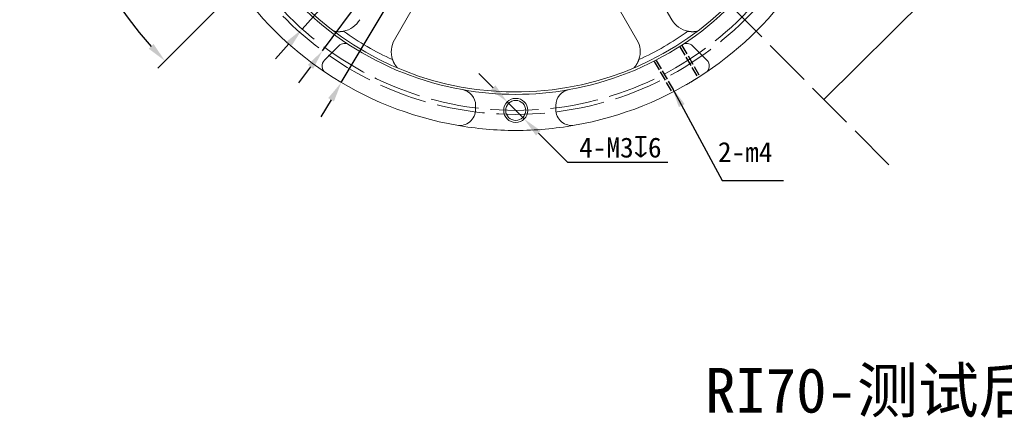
# Model space of a CAD drawing. Header units: millimetres. Extents: x -13715 to -13485, y -1131 to -986.
# Tile 1 of 5: x -13714 to -13591, y -1131 to -1081. Entities that reach past the tile are written whole.
import ezdxf

# ---------------------------------------------------------------- set-up
doc = ezdxf.new("R2010")
doc.units = ezdxf.units.MM
doc.linetypes.add('ACAD_ISO02W100', pattern=[15, 12, -3])
doc.layers.add('标注', color=4, linetype='Continuous', lineweight=13)
doc.styles.get("Standard").update_dxf_attribs({"font": 'SimSun.ttf'})
doc.styles.add('宋体', font='SimSun.ttf')
doc.dimstyles.new('ISO-25', dxfattribs={"dimtxt": 2.5, "dimasz": 2.5, "dimexe": 1.25, "dimexo": 0.625, "dimtad": 1, "dimtoh": 1, "dimzin": 12, "dimtxsty": 'Standard', "dimcen": 2.5, "dimadec": 0, "dimazin": 3, "dimtfac": 1, "dimtmove": 0, "dimatfit": 3, "dimfxl": 1, "dimarcsym": 0})

# ---------------------------------------------------------------- blocks, each defined once
blk = doc.blocks.new('ASSORTED_DRAFT1')
at = {"color": 18, "lineweight": 18}
blk.add_solid([(100.14, 93.4), (103.26, 98.77), (105.53, 96.49), (100.14, 93.4)], dxfattribs=at)
blk = doc.blocks.new('*D18')
at = {"color": 0, "lineweight": -2, "transparency": 16777216}
for p, q in [((-13623.27, -1003.3), (-13629.26, -1013.37)), ((-13616.97, -1003.3), (-13623.27, -1003.3)), ((-13674.02, -1088.56), (-13630.54, -1015.52)), ((-13675.29, -1090.71), (-13676.57, -1092.86))]:
    blk.add_line(p, q, dxfattribs=at)
blk.add_arc((-13652.28, -1052.04), 42.5, 56.9571, 60.925, dxfattribs=at)
at = {"color": 0, "lineweight": 18, "transparency": 16777216}
for points in [[(-13629.62, -1013.16), (-13628.91, -1013.59), (-13630.54, -1015.52)], [(-13675.65, -1090.5), (-13674.94, -1090.93), (-13674.02, -1088.56)]]:
    blk.add_solid(points, dxfattribs=at)
at = {"layer": 'Defpoints', "color": 0, "lineweight": 18, "transparency": 16777216}
for p in [(-13630.54, -1015.52), (-13674.02, -1088.56)]:
    blk.add_point(p, dxfattribs=at)
at = {"color": 0, "transparency": 16777216, "insert": (-13619.48, -1001.42), "char_height": 2.5, "attachment_point": 5}
blk.add_mtext('∅85', dxfattribs=at)
blk = doc.blocks.new('*D29')
at = {"color": 0, "lineweight": -2, "transparency": 16777216}
for p, q in [((-13655.1, -1089.21), (-13656.87, -1087.44)), ((-13653.34, -1090.98), (-13651.22, -1093.11)), ((-13645.78, -1098.56), (-13649.45, -1094.88)), ((-13633.3, -1098.56), (-13645.78, -1098.56))]:
    blk.add_line(p, q, dxfattribs=at)
at = {"color": 0, "lineweight": 18, "transparency": 16777216}
for points in [[(-13654.81, -1088.92), (-13655.4, -1089.5), (-13653.34, -1090.98)], [(-13649.16, -1094.58), (-13649.75, -1095.17), (-13651.22, -1093.11)]]:
    blk.add_solid(points, dxfattribs=at)
at = {"layer": 'Defpoints', "color": 0, "lineweight": 18, "transparency": 16777216}
for p in [(-13653.34, -1090.98), (-13651.22, -1093.11)]:
    blk.add_point(p, dxfattribs=at)
at = {"color": 0, "transparency": 16777216, "insert": (-13639.23, -1096.59), "char_height": 2.5, "width": 31.3118, "attachment_point": 5}
blk.add_mtext('4-M3{\\Fgdt|c0;\\H1.08333x;x}6', dxfattribs=at)
blk = doc.blocks.new('*D32')
at = {"color": 0, "lineweight": -2, "transparency": 16777216}
for p, q in [((-13612.83, -1007.8), (-13623.99, -1020.32)), ((-13606.52, -1007.8), (-13612.83, -1007.8)), ((-13678.9, -1081.9), (-13625.66, -1022.19)), ((-13680.56, -1083.76), (-13682.23, -1085.63))]:
    blk.add_line(p, q, dxfattribs=at)
at = {"color": 0, "lineweight": 18, "transparency": 16777216}
for points in [[(-13624.3, -1020.05), (-13623.68, -1020.6), (-13625.66, -1022.19)], [(-13680.88, -1083.49), (-13680.25, -1084.04), (-13678.9, -1081.9)]]:
    blk.add_solid(points, dxfattribs=at)
at = {"layer": 'Defpoints', "color": 0, "lineweight": 18, "transparency": 16777216}
for p in [(-13625.66, -1022.19), (-13678.9, -1081.9)]:
    blk.add_point(p, dxfattribs=at)
at = {"color": 0, "transparency": 16777216, "insert": (-13609.06, -1005.93), "char_height": 2.5, "attachment_point": 5}
blk.add_mtext('∅80', dxfattribs=at)
blk = doc.blocks.new('*D33')
at = {"color": 0, "lineweight": -2, "transparency": 16777216}
for p, q in [((-13618.21, -1005.99), (-13626.71, -1017.47)), ((-13612.23, -1005.99), (-13618.21, -1005.99)), ((-13676.37, -1084.6), (-13628.19, -1019.48)), ((-13677.85, -1086.61), (-13679.34, -1088.62))]:
    blk.add_line(p, q, dxfattribs=at)
at = {"color": 0, "lineweight": 18, "transparency": 16777216}
for points in [[(-13627.04, -1017.23), (-13626.37, -1017.72), (-13628.19, -1019.48)], [(-13678.19, -1086.36), (-13677.52, -1086.86), (-13676.37, -1084.6)]]:
    blk.add_solid(points, dxfattribs=at)
at = {"layer": 'Defpoints', "color": 0, "lineweight": 18, "transparency": 16777216}
for p in [(-13628.19, -1019.48), (-13676.37, -1084.6)]:
    blk.add_point(p, dxfattribs=at)
at = {"color": 0, "transparency": 16777216, "insert": (-13614.68, -1004.12), "char_height": 2.5, "attachment_point": 5}
blk.add_mtext('∅81', dxfattribs=at)
blk = doc.blocks.new('*D36')
at = {"color": 0, "lineweight": -2, "transparency": 16777216}
for p, q in [((-13686.46, -1027.76), (-13696.89, -1017.33)), ((-13686.46, -1076.33), (-13696.89, -1086.76))]:
    blk.add_line(p, q, dxfattribs=at)
blk.add_arc((-13662.18, -1052.04), 47.84, 137.9942, 222.0058, dxfattribs=at)
at = {"color": 0, "lineweight": 18, "transparency": 16777216}
for points in [[(-13698.03, -1019.74), (-13697.43, -1020.31), (-13696.01, -1018.21)], [(-13697.43, -1083.77), (-13698.03, -1084.35), (-13696.01, -1085.87)]]:
    blk.add_solid(points, dxfattribs=at)
at = {"layer": 'Defpoints', "color": 0, "lineweight": 18, "transparency": 16777216}
for p in [(-13686.02, -1028.2), (-13684.22, -1030), (-13708.39, -1039.66), (-13684.22, -1074.08), (-13686.02, -1075.89)]:
    blk.add_point(p, dxfattribs=at)
at = {"color": 0, "transparency": 16777216, "insert": (-13711.9, -1052.04), "char_height": 2.5, "attachment_point": 5, "rotation": 90}
blk.add_mtext('90°', dxfattribs=at)

msp = doc.modelspace()

# ---------------------------------------------------------------- linework, layer by layer
at = {"color": 1, "linetype": 'ACAD_ISO02W100', "lineweight": 18, "ltscale": 0.5}
msp.add_line((-13652.279, -1052.043), (-13605.385, -1099.194), dxfattribs=at)
at = {"lineweight": 18}
for p, q in [((-13642.071, -1064.724), (-13632.831, -1080.727)), ((-13658.156, -1067.224), (-13667.396, -1083.227)), ((-13637.161, -1083.227), (-13646.401, -1067.224)), ((-13596.121, -1073.056), (-13613.847, -1090.685)), ((-13676.123, -1085.787), (-13674.32, -1083.983)), ((-13628.434, -1085.787), (-13630.238, -1083.983)), ((-13657.279, -1091.933), (-13657.279, -1091.426)), ((-13647.279, -1091.933), (-13647.279, -1091.426))]:
    msp.add_line(p, q, dxfattribs=at)
at = {"linetype": 'ACAD_ISO02W100', "ltscale": 0.1}
for p, q in [((-13631.547, -1083.952), (-13629.297, -1087.849)), ((-13631.806, -1084.102), (-13629.556, -1087.999)), ((-13635.011, -1085.952), (-13632.761, -1089.849)), ((-13634.751, -1085.802), (-13632.501, -1089.699))]:
    msp.add_line(p, q, dxfattribs=at)
at = {"lineweight": 18}
for points in [[(-13674.956, -1082.16), (-13674.933, -1082.165), (-13674.91, -1082.169), (-13674.887, -1082.174), (-13674.864, -1082.178), (-13674.841, -1082.182), (-13674.818, -1082.186), (-13674.795, -1082.19), (-13674.772, -1082.194), (-13674.749, -1082.197), (-13674.726, -1082.2), (-13674.703, -1082.203), (-13674.679, -1082.206), (-13674.656, -1082.209), (-13674.633, -1082.211), (-13674.609, -1082.214), (-13674.586, -1082.216), (-13674.562, -1082.218), (-13674.539, -1082.22), (-13674.515, -1082.221), (-13674.491, -1082.223), (-13674.467, -1082.224), (-13674.444, -1082.225), (-13674.42, -1082.226), (-13674.396, -1082.226), (-13674.372, -1082.227), (-13674.348, -1082.227), (-13674.323, -1082.227), (-13674.299, -1082.227), (-13674.275, -1082.227), (-13674.251, -1082.226), (-13674.226, -1082.226), (-13674.202, -1082.225), (-13674.177, -1082.224), (-13674.152, -1082.222), (-13674.128, -1082.221), (-13674.103, -1082.219), (-13674.078, -1082.217), (-13674.053, -1082.215), (-13674.028, -1082.213), (-13674.003, -1082.21), (-13673.978, -1082.207), (-13673.953, -1082.204), (-13673.928, -1082.201), (-13673.904, -1082.198), (-13673.879, -1082.194), (-13673.854, -1082.19), (-13673.829, -1082.186), (-13673.804, -1082.182), (-13673.779, -1082.177), (-13673.754, -1082.173)], [(-13630.803, -1082.173), (-13630.778, -1082.177), (-13630.753, -1082.182), (-13630.729, -1082.186), (-13630.704, -1082.19), (-13630.679, -1082.194), (-13630.655, -1082.197), (-13630.63, -1082.201), (-13630.605, -1082.204), (-13630.581, -1082.207), (-13630.556, -1082.21), (-13630.532, -1082.212), (-13630.507, -1082.215), (-13630.483, -1082.217), (-13630.458, -1082.219), (-13630.434, -1082.22), (-13630.409, -1082.222), (-13630.385, -1082.223), (-13630.36, -1082.225), (-13630.336, -1082.225), (-13630.311, -1082.226), (-13630.287, -1082.227), (-13630.262, -1082.227), (-13630.238, -1082.227), (-13630.214, -1082.227), (-13630.189, -1082.227), (-13630.165, -1082.226), (-13630.141, -1082.226), (-13630.117, -1082.225), (-13630.092, -1082.224), (-13630.068, -1082.223), (-13630.044, -1082.221), (-13630.02, -1082.22), (-13629.997, -1082.218), (-13629.973, -1082.216), (-13629.949, -1082.214), (-13629.926, -1082.211), (-13629.902, -1082.209), (-13629.879, -1082.206), (-13629.855, -1082.203), (-13629.832, -1082.2), (-13629.809, -1082.197), (-13629.785, -1082.194), (-13629.762, -1082.19), (-13629.739, -1082.186), (-13629.716, -1082.182), (-13629.693, -1082.178), (-13629.67, -1082.174), (-13629.647, -1082.169), (-13629.624, -1082.165), (-13629.602, -1082.16)], [(-13667.634, -1085.706), (-13667.626, -1085.73), (-13667.617, -1085.754), (-13667.608, -1085.777), (-13667.6, -1085.801), (-13667.59, -1085.824), (-13667.581, -1085.847), (-13667.572, -1085.87), (-13667.562, -1085.893), (-13667.553, -1085.916), (-13667.543, -1085.938), (-13667.533, -1085.961), (-13667.522, -1085.983), (-13667.512, -1086.006), (-13667.501, -1086.028), (-13667.491, -1086.05), (-13667.48, -1086.072), (-13667.469, -1086.094), (-13667.457, -1086.116), (-13667.446, -1086.137), (-13667.434, -1086.159), (-13667.423, -1086.18), (-13667.411, -1086.202), (-13667.399, -1086.223), (-13667.387, -1086.244), (-13667.374, -1086.265), (-13667.362, -1086.286), (-13667.349, -1086.306), (-13667.336, -1086.327), (-13667.323, -1086.347), (-13667.31, -1086.368), (-13667.297, -1086.388), (-13667.283, -1086.407), (-13667.27, -1086.427), (-13667.256, -1086.447), (-13667.243, -1086.466), (-13667.229, -1086.486), (-13667.215, -1086.505), (-13667.201, -1086.524), (-13667.187, -1086.542), (-13667.172, -1086.561), (-13667.158, -1086.58), (-13667.143, -1086.598), (-13667.129, -1086.616), (-13667.114, -1086.635), (-13667.099, -1086.653), (-13667.084, -1086.67), (-13667.069, -1086.688), (-13667.053, -1086.706), (-13667.038, -1086.723), (-13667.022, -1086.74)], [(-13637.535, -1086.74), (-13637.519, -1086.723), (-13637.504, -1086.706), (-13637.489, -1086.688), (-13637.474, -1086.67), (-13637.459, -1086.653), (-13637.444, -1086.635), (-13637.429, -1086.616), (-13637.414, -1086.598), (-13637.4, -1086.58), (-13637.385, -1086.561), (-13637.371, -1086.543), (-13637.357, -1086.524), (-13637.343, -1086.505), (-13637.329, -1086.486), (-13637.315, -1086.467), (-13637.302, -1086.448), (-13637.288, -1086.428), (-13637.275, -1086.409), (-13637.262, -1086.389), (-13637.249, -1086.369), (-13637.236, -1086.349), (-13637.223, -1086.329), (-13637.21, -1086.309), (-13637.198, -1086.288), (-13637.185, -1086.268), (-13637.173, -1086.247), (-13637.161, -1086.226), (-13637.149, -1086.205), (-13637.137, -1086.184), (-13637.125, -1086.163), (-13637.113, -1086.141), (-13637.102, -1086.12), (-13637.091, -1086.098), (-13637.079, -1086.076), (-13637.068, -1086.054), (-13637.058, -1086.031), (-13637.047, -1086.009), (-13637.036, -1085.986), (-13637.026, -1085.963), (-13637.016, -1085.94), (-13637.005, -1085.917), (-13636.996, -1085.894), (-13636.986, -1085.871), (-13636.976, -1085.848), (-13636.967, -1085.825), (-13636.958, -1085.801), (-13636.949, -1085.778), (-13636.94, -1085.754), (-13636.932, -1085.73), (-13636.923, -1085.706)], [(-13631.029, -1088.849), (-13630.974, -1088.818), (-13630.92, -1088.786), (-13630.866, -1088.754), (-13630.812, -1088.723), (-13630.758, -1088.691), (-13630.705, -1088.66), (-13630.652, -1088.628), (-13630.6, -1088.597), (-13630.548, -1088.566), (-13630.496, -1088.535), (-13630.445, -1088.505), (-13630.395, -1088.475), (-13630.345, -1088.445), (-13630.296, -1088.415), (-13630.247, -1088.386), (-13630.2, -1088.357), (-13630.153, -1088.329), (-13630.108, -1088.301), (-13630.063, -1088.274), (-13630.019, -1088.247), (-13629.976, -1088.221), (-13629.934, -1088.195), (-13629.894, -1088.17), (-13629.854, -1088.145), (-13629.816, -1088.121), (-13629.779, -1088.098), (-13629.743, -1088.076), (-13629.708, -1088.054), (-13629.675, -1088.034), (-13629.643, -1088.014), (-13629.612, -1087.994), (-13629.583, -1087.976), (-13629.555, -1087.958), (-13629.529, -1087.942), (-13629.504, -1087.926), (-13629.48, -1087.911), (-13629.459, -1087.897), (-13629.438, -1087.885), (-13629.42, -1087.873), (-13629.402, -1087.862), (-13629.387, -1087.852), (-13629.373, -1087.843), (-13629.361, -1087.835), (-13629.35, -1087.828), (-13629.341, -1087.822), (-13629.333, -1087.817), (-13629.328, -1087.813), (-13629.323, -1087.81), (-13629.321, -1087.809), (-13629.32, -1087.808)]]:
    msp.add_lwpolyline(points, dxfattribs=at)
at = {"color": 1, "linetype": 'ACAD_ISO02W100', "lineweight": 18, "ltscale": 0.5}
for radius in [40.5, 40]:
    msp.add_circle((-13652.279, -1052.043), radius, dxfattribs=at)
at = {"lineweight": 18}
for centre, radius, start, end in [((-13652.279, -1052.043), 37.7, 182.22492, 0), ((-13652.279, -1052.043), 38, 213.163, 236.837), ((-13652.279, -1052.043), 38, 303.163, 326.837), ((-13652.279, -1052.043), 42.5, 213.88545, 236.11455), ((-13652.279, -1052.043), 42.5, 303.88545, 326.11455), ((-13674.324, -1079.227), 3, 280.9537, 330), ((-13630.233, -1079.227), 3, 210, 259.0463), ((-13652.279, -1052.043), 37, 234.51966, 245.48034), ((-13652.279, -1052.043), 37, 294.51966, 305.48034), ((-13673.613, -1084.691), 1, 56.837, 135), ((-13652.279, -1052.043), 38, 236.837, 259.92134), ((-13664.798, -1084.727), 3, 150, 199.0463), ((-13652.279, -1052.043), 38, 280.07866, 303.163), ((-13639.759, -1084.727), 3, 340.9537, 30), ((-13630.945, -1084.691), 1, 45, 123.163), ((-13675.416, -1086.494), 1, 135, 236.11455), ((-13629.141, -1086.494), 1, 303.88545, 45), ((-13652.279, -1052.043), 42.5, 236.11455, 260.04704), ((-13652.279, -1052.043), 42.5, 279.95296, 303.88545), ((-13652.279, -1052.043), 38, 259.92134, 270), ((-13659.279, -1091.426), 2, 0, 79.92134), ((-13652.279, -1052.043), 38, 270, 280.07866), ((-13645.279, -1091.426), 2, 100.07866, 180), ((-13652.279, -1092.043), 1.5, 0, 180), ((-13652.279, -1092.043), 1.25, 0, 180), ((-13659.279, -1091.933), 2, 260.04704, 0), ((-13652.279, -1092.043), 1.5, 180, 0), ((-13652.279, -1092.043), 1.25, 180, 0), ((-13645.279, -1091.933), 2, 180, 279.95296), ((-13652.279, -1052.043), 42.5, 260.04704, 270), ((-13652.279, -1052.043), 42.5, 270, 279.95296)]:
    msp.add_arc(centre, radius, start, end, dxfattribs=at)

# ---------------------------------------------------------------- block references
msp.add_blockref('ASSORTED_DRAFT1', (-13713.984, -1184.083), dxfattribs=at)

# ---------------------------------------------------------------- texts
at = {"insert": (-13627.07, -1095.993), "char_height": 2.5, "width": 11.57397, "attachment_point": 1}
msp.add_mtext('2-m4', dxfattribs=at)
at = {"layer": '标注', "linetype": 'Continuous', "lineweight": 25, "insert": (-13596.415, -1127.286), "char_height": 5.56966, "width": 164.91933, "attachment_point": 5, "style": '宋体'}
msp.add_mtext('{\\C0;RI70-测试后盖工装}', dxfattribs=at)

# ---------------------------------------------------------------- dimensions: what is measured, and where the dimension line sits
for p1, p2, picture, middle in [((-13674.015, -1088.564), (-13630.542, -1015.522), '*D18', (-13619.483, -1003.3)), ((-13676.365, -1084.602), (-13628.192, -1019.484), '*D33', (-13614.678, -1005.994)), ((-13678.901, -1081.897), (-13625.657, -1022.189), '*D32', (-13609.056, -1007.801))]:
    dim = msp.add_diameter_dim_2p(p1=p1, p2=p2, dimstyle='ISO-25')
    dim.commit()
    dim.dimension.update_dxf_attribs({"geometry": picture, "text_midpoint": middle, "dimtype": 163})
dim = msp.add_angular_dim_2l(base=(-13708.393, -1039.66), line1=((-13686.023, -1075.888), (-13684.219, -1074.084)), line2=((-13686.023, -1028.198), (-13684.219, -1030.002)), dimstyle='ISO-25')
dim.commit()
dim.dimension.update_dxf_attribs({"geometry": '*D36', "text_midpoint": (-13710.023, -1052.043), "dimtype": 162})
dim = msp.add_diameter_dim_2p(p1=(-13653.338, -1090.981), p2=(-13651.22, -1093.105), text='4-M3{\\Fgdt|c0;\\H1.08333x;x}6', dimstyle='ISO-25')
dim.commit()
dim.dimension.update_dxf_attribs({"geometry": '*D29', "text_midpoint": (-13639.225, -1096.585)})

# ---------------------------------------------------------------- leaders
msp.add_leader([(-13632.761, -1089.249), (-13626.544, -1100.776), (-13618.904, -1100.776)], dimstyle='ISO-25', override={"dimgap": 0.625, "dimtad": 0})

doc.saveas('drawing.dxf')
